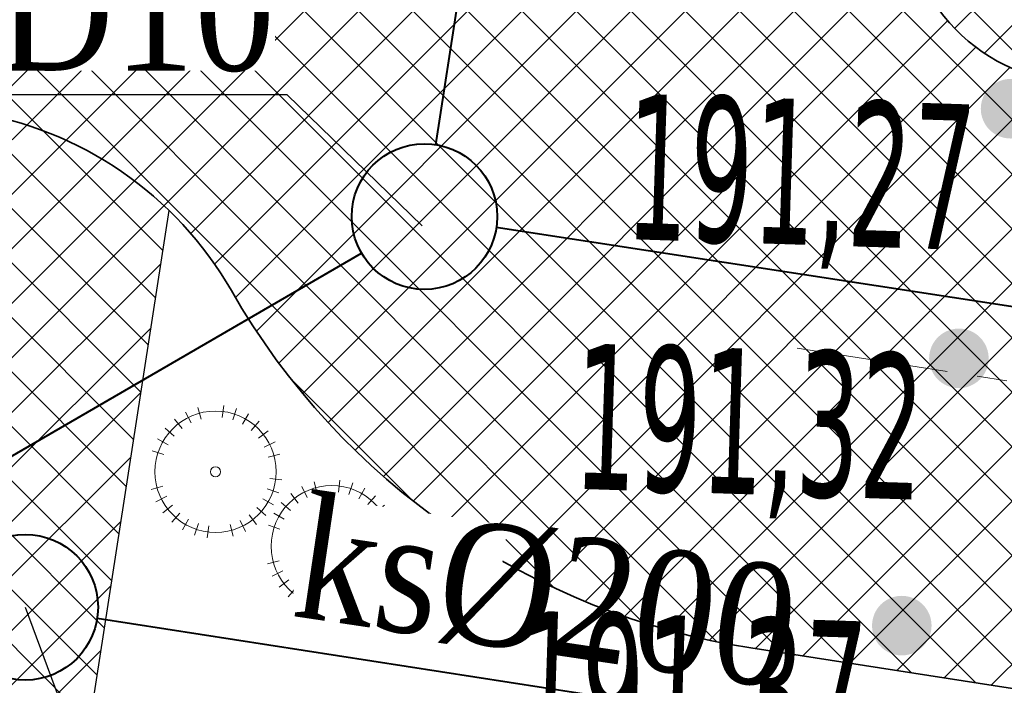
# Model space of a CAD drawing. Header units: metres. Extents: x 5484066 to 5586315, y 5680530 to 5718493.
# Tile 10 of 110: x 5516053.75 to 5516061.87, y 5683318.13 to 5683323.62. Entities that reach past the tile are written whole.
import ezdxf
from ezdxf import colors
from ezdxf.entities.mleader import LeaderData, LeaderLine
from ezdxf.math import Vec2, Vec3

# ---------------------------------------------------------------- set-up
doc = ezdxf.new("R2010")
doc.units = ezdxf.units.M
doc.linetypes.add('01-SIM Weglinie-PZT-PTW_06-10-2025$0$CENTER', pattern=[2, 1.25, -0.25, 0.25, -0.25])
for name, color, linetype in [('!rzedne_projektowane_NOWE', 202, 'Continuous'), ('01-SIM Weglinie-PZT-PTW_06-10-2025$0$A-Chodniki', 251, 'Continuous'), ('01-SIM Weglinie-PZT-PTW_06-10-2025$0$A-Nasadzenia', 7, 'Continuous'), ('01-SIM Weglinie-PZT-PTW_06-10-2025$0$A-Nawierzchnie', 41, 'Continuous'), ('_xref', 7, 'Continuous')]:
    doc.layers.add(name, color=color, linetype=linetype)
for name, color, linetype, lineweight in [('01-SIM Weglinie-PZT-PTW_06-10-2025$0$A-Drogi', 251, 'Continuous', 35), ('RR_kd', 106, 'Continuous', 40), ('RR_ks', 34, 'Continuous', 40), ('RR_opis', 7, 'Continuous', 0)]:
    doc.layers.add(name, color=color, linetype=linetype, lineweight=lineweight)
doc.styles.add('Garamond', font='GARA.TTF', dxfattribs={"height": 1})
doc.styles.add('verdena2', font='verdana.ttf', dxfattribs={"width": 0.5, "height": 0.75})
pattern_1 = [(45, (0, 0), (-0.2245064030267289, 0.2245064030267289), []), (135, (0, 0), (-0.2245064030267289, -0.2245064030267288), [])]

# ---------------------------------------------------------------- blocks, each defined once
blk = doc.blocks.new('_None')
blk = doc.blocks.new('A$C68D0EB30')
at = {"layer": '!rzedne_projektowane_NOWE'}
for points in [[(-37.76454039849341, 2.150332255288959, 1.000000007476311), (-38.25576367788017, 2.146291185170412, 1.000000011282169)], [(-38.19078719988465, 0.09287173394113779, 1.000000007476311), (-38.68201047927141, 0.0888306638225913, 1.000000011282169)], [(-38.66178991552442, -2.109758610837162, 1.000000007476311), (-39.15301319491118, -2.113799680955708, 1.000000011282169)]]:
    blk.add_hatch(color=256, dxfattribs=at).paths.add_polyline_path(points)
at = {"layer": '!rzedne_projektowane_NOWE', "char_height": 1.2, "width": 25.41749475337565, "attachment_point": 1, "rotation": 358.16431947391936, "style": 'verdena2'}
for s, insert in [('191,27', (-41.16025400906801, 2.273986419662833, -10.29999999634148)), ('191,32', (-41.58650081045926, 0.2165258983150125, -10.29999999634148)), ('191,37', (-42.05750352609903, -1.986104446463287, -10.29999999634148))]:
    blk.add_mtext(s, dxfattribs=dict(at, insert=insert))
blk = doc.blocks.new('01-SIM Weglinie-PZT-PTW_06-10-2025')
at = {"layer": '01-SIM Weglinie-PZT-PTW_06-10-2025$0$A-Nawierzchnie', "linetype": 'ByBlock', "transparency": 33554508}
h = blk.add_hatch(dxfattribs=at)
h.set_pattern_fill('ANSI37', color=9, scale=0.1, style=0)
h.set_pattern_definition([(45, (615.2743167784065, 129.3192508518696), (-0.2245064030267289, 0.2245064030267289), []), (135, (615.2743167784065, 129.3192508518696), (-0.2245064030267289, -0.2245064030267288), [])])
h.paths.add_polyline_path([(5516099.6639383, 5683319.509563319), (5516093.18050492, 5683320.492467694, 0.02400827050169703), (5516090.889116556, 5683320.728043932), (5516071.666547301, 5683321.775596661, -0.02484724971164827), (5516069.295594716, 5683322.023371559), (5516062.302756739, 5683323.108692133, -0.3638266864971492), (5516061.032989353, 5683324.559218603), (5516063.231110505, 5683324.230619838), (5516064.490548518, 5683332.646905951), (5516062.29494606, 5683332.975128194), (5516065.4430103, 5683353.379441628, 0.414213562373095), (5516062.9339508, 5683356.800643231), (5516050.08979864, 5683358.776220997, 0.4141947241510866), (5516046.668626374, 5683356.267352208), (5516042.257273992, 5683327.598946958, 0.4142317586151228), (5516044.766305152, 5683324.177561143), (5516053.343595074, 5683322.858275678, -0.02007901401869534), (5516053.579985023, 5683322.812134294), (5516052.668604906, 5683316.935679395), (5516054.150876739, 5683316.705803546), (5516053.920999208, 5683315.223525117), (5516046.954293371, 5683316.304038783), (5516046.53358273, 5683313.591470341), (5516044.962368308, 5683313.835160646), (5516043.961552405, 5683307.382313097), (5516045.532766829, 5683307.138622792), (5516044.092847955, 5683297.854620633), (5516044.241075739, 5683297.831630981), (5516044.011179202, 5683296.349353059), (5516069.871986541, 5683292.33842502), (5516070.101883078, 5683293.820702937), (5516070.250110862, 5683293.797713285), (5516071.690029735, 5683303.081715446), (5516073.26124416, 5683302.838025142), (5516074.262060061, 5683309.290872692), (5516072.690845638, 5683309.534562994), (5516073.111556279, 5683312.247131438), (5516066.144886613, 5683313.327639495), (5516066.374772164, 5683314.809910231), (5516068.140582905, 5683314.536067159), (5516068.712784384, 5683314.452779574), (5516069.444190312, 5683314.361830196), (5516070.42180041, 5683314.267207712), (5516071.256411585, 5683314.210627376), (5516075.58645081, 5683313.974792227), (5516074.85022779, 5683300.465115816), (5516082.256583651, 5683299.380121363), (5516080.796957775, 5683289.416467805), (5516090.875183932, 5683287.94005766), (5516092.610210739, 5683299.78364581), (5516076.426464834, 5683302.154484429), (5516076.852947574, 5683309.980433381), (5516087.948828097, 5683309.370979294), (5516088.305421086, 5683315.861425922), (5516090.617040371, 5683315.735451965, -0.02400827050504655), (5516092.431056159, 5683315.548954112), (5516098.599416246, 5683314.613815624), (5516098.31852322, 5683313.306826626), (5516091.99430035, 5683314.28274265), (5516090.39067605, 5683303.90295513), (5516099.094000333, 5683302.561238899), (5516096.496908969, 5683285.74680292), (5516069.794551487, 5683289.86845434), (5516048.342630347, 5683290.09877717), (5516034.965910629, 5683291.963955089), (5516037.042734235, 5683305.715577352), (5516039.999341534, 5683324.308768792), (5516043.122031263, 5683343.075807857), (5516045.796543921, 5683360.442185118), (5516068.332659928, 5683356.975872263), (5516067.979837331, 5683322.47700484), (5516099.929928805, 5683320.735853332)])
h = blk.add_hatch(dxfattribs=at)
h.set_pattern_fill('ANSI37', color=254, scale=0.1, style=0)
h.set_pattern_definition(pattern_1)
h.paths.add_polyline_path([(5516068.531271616, 5683317.08214428), (5516059.777261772, 5683318.440806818, -0.2278659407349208), (5516055.492519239, 5683321.385115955, 0.2282237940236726), (5516053.346113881, 5683322.857893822), (5516044.768823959, 5683324.177179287, -0.4142317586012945), (5516042.259792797, 5683327.598565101), (5516046.67114518, 5683356.266970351, -0.4141947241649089), (5516050.092317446, 5683358.775839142), (5516062.936469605, 5683356.800261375, -0.4142135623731), (5516065.445529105, 5683353.379059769), (5516061.052606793, 5683324.81862364, 0.4138459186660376), (5516062.305275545, 5683323.108310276), (5516069.29811352, 5683322.022989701, 0.02484724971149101), (5516071.669066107, 5683321.775214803), (5516090.891635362, 5683320.727662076, -0.02400827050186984), (5516093.18302372, 5683320.492085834), (5516099.663938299, 5683319.509563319), (5516098.60193505, 5683314.613433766), (5516092.433574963, 5683315.548572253, 0.02400827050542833), (5516090.619559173, 5683315.735070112), (5516071.396589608, 5683316.78264465, -0.02481899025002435), (5516068.534925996, 5683317.081537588)])
h.paths.add_polyline_path([(5516047.432022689, 5683328.326347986), (5516056.322993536, 5683326.958814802, 0.4142135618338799), (5516056.893193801, 5683327.376991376), (5516060.693785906, 5683352.086412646, 0.414213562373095), (5516060.275609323, 5683352.656612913), (5516051.384638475, 5683354.0241461, 0.414213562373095), (5516050.814438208, 5683353.605969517), (5516047.013846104, 5683328.896548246, 0.414213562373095)], flags=16)
h = blk.add_hatch(dxfattribs=at)
h.set_pattern_fill('ANSI37', color=254, scale=0.1, style=0)
h.set_pattern_definition(pattern_1)
h.paths.add_polyline_path([(5516054.150876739, 5683316.705803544), (5516052.668606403, 5683316.935689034), (5516053.580017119, 5683322.812341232, -0.1353740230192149), (5516054.979079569, 5683322.045883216), (5516054.150884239, 5683316.705792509)])
h.paths.add_polyline_path([(5516075.58643011, 5683313.974658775), (5516074.85022779, 5683300.465115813), (5516082.256583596, 5683299.380121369), (5516082.531984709, 5683301.260056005), (5516076.426464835, 5683302.154484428), (5516076.852947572, 5683309.98043338), (5516087.948828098, 5683309.370979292), (5516088.035863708, 5683310.868452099), (5516076.93431231, 5683311.47347454), (5516077.165830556, 5683315.390813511), (5516071.338034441, 5683315.708404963, -0.02490027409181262), (5516068.360565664, 5683316.019882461), (5516062.320855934, 5683316.956554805), (5516062.090966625, 5683315.474323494), (5516068.130859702, 5683314.537575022, 0.02482606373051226), (5516071.256411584, 5683314.210627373), (5516075.586450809, 5683313.974792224)])
at = {"layer": '01-SIM Weglinie-PZT-PTW_06-10-2025$0$A-Chodniki'}
blk.add_line((5516054.150884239, 5683316.705792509), (5516054.979079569, 5683322.045883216), dxfattribs=at)
at = {"layer": '01-SIM Weglinie-PZT-PTW_06-10-2025$0$A-Drogi', "color": 141, "linetype": '01-SIM Weglinie-PZT-PTW_06-10-2025$0$CENTER', "lineweight": 15}
blk.add_line((5516060.160682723, 5683320.911229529), (5516068.914692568, 5683319.55256699), dxfattribs=at)
at = {"layer": '01-SIM Weglinie-PZT-PTW_06-10-2025$0$A-Drogi', "linetype": 'ByBlock'}
blk.add_line((5516059.777261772, 5683318.440806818), (5516068.531271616, 5683317.082144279), dxfattribs=at)
for centre, radius, start, end in [((5516062.53517207, 5683324.590588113), 1.500000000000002, 171.2557797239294, 261.1838519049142), ((5516052.890042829, 5683319.892763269), 3.000000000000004, 29.8314953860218, 81.25577972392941), ((5516060.697472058, 5683324.369821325), 5.999999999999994, 209.8314953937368, 261.1778200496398)]:
    blk.add_arc(centre, radius, start, end, dxfattribs=at)
at = {"layer": '01-SIM Weglinie-PZT-PTW_06-10-2025$0$A-Nasadzenia', "color": 72, "linetype": 'Continuous', "lineweight": 13}
for p, q in [((5516055.417865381, 5683320.338871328), (5516055.430230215, 5683320.438103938)), ((5516055.160399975, 5683320.294527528), (5516055.11555027, 5683320.383905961)), ((5516055.242743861, 5683320.326173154), (5516055.216192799, 5683320.422583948)), ((5516055.503913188, 5683320.319435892), (5516055.535399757, 5683320.414349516)), ((5516055.584515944, 5683320.283586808), (5516055.633914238, 5683320.370533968)), ((5516055.085812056, 5683320.247425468), (5516055.024387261, 5683320.326336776)), ((5516055.656576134, 5683320.232701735), (5516055.721987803, 5683320.308341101)), ((5516055.021846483, 5683320.186677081), (5516054.946207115, 5683320.252088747)), ((5516055.717324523, 5683320.168736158), (5516055.796235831, 5683320.230160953)), ((5516054.970961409, 5683320.11461689), (5516054.884014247, 5683320.16401518)), ((5516055.764426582, 5683320.094148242), (5516055.853805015, 5683320.138997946)), ((5516054.935112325, 5683320.034014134), (5516054.840198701, 5683320.065500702)), ((5516055.796072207, 5683320.011804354), (5516055.892483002, 5683320.038355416)), ((5516055.808770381, 5683319.836682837), (5516055.908002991, 5683319.824318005)), ((5516056.201241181, 5683319.712260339), (5516056.174690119, 5683319.808671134)), ((5516056.376362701, 5683319.724958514), (5516056.388727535, 5683319.824191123)), ((5516056.462410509, 5683319.705523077), (5516056.493897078, 5683319.800436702)), ((5516054.928375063, 5683319.772844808), (5516054.831964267, 5683319.746293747)), ((5516055.789334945, 5683319.750635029), (5516055.88424857, 5683319.719148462)), ((5516056.044309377, 5683319.633512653), (5516055.982884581, 5683319.712423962)), ((5516056.118897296, 5683319.680614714), (5516056.074047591, 5683319.769993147)), ((5516056.543013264, 5683319.669673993), (5516056.592411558, 5683319.756621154)), ((5516054.960020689, 5683319.690500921), (5516054.870642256, 5683319.645651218)), ((5516055.753485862, 5683319.670032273), (5516055.840433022, 5683319.620633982)), ((5516055.980343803, 5683319.572764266), (5516055.904704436, 5683319.638175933)), ((5516056.615073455, 5683319.61878892), (5516056.680485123, 5683319.694428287)), ((5516055.007122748, 5683319.615913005), (5516054.928211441, 5683319.554488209)), ((5516055.067871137, 5683319.551947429), (5516055.00245947, 5683319.476308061)), ((5516055.638635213, 5683319.537223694), (5516055.70006001, 5683319.458312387)), ((5516055.702600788, 5683319.597972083), (5516055.778240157, 5683319.532560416)), ((5516055.929458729, 5683319.500704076), (5516055.842511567, 5683319.550102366)), ((5516056.675821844, 5683319.554823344), (5516056.754733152, 5683319.616248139)), ((5516055.139931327, 5683319.501062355), (5516055.090533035, 5683319.414115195)), ((5516055.220534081, 5683319.465213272), (5516055.189047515, 5683319.370299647)), ((5516055.481703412, 5683319.45847601), (5516055.508254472, 5683319.362065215)), ((5516055.564047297, 5683319.490121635), (5516055.608897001, 5683319.400743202)), ((5516056.722923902, 5683319.480235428), (5516056.812302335, 5683319.525085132)), ((5516055.30658189, 5683319.445777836), (5516055.294217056, 5683319.346545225)), ((5516055.893609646, 5683319.420101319), (5516055.798696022, 5683319.451587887)), ((5516056.754569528, 5683319.39789154), (5516056.850980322, 5683319.424442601)), ((5516056.767267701, 5683319.222770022), (5516056.866500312, 5683319.21040519)), ((5516055.886872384, 5683319.158931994), (5516055.790461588, 5683319.132380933)), ((5516056.747832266, 5683319.136722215), (5516056.84274589, 5683319.105235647)), ((5516055.91851801, 5683319.076588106), (5516055.829139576, 5683319.031738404)), ((5516056.711983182, 5683319.056119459), (5516056.798930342, 5683319.006721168)), ((5516055.965620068, 5683319.00200019), (5516055.886708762, 5683318.940575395)), ((5516056.661098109, 5683318.984059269), (5516056.736737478, 5683318.918647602)), ((5516056.026368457, 5683318.938034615), (5516055.96095679, 5683318.862395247)), ((5516056.098428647, 5683318.887149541), (5516056.049030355, 5683318.800202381)), ((5516056.597132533, 5683318.92331088), (5516056.65855733, 5683318.844399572)), ((5516056.179031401, 5683318.851300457), (5516056.147544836, 5683318.756386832)), ((5516056.265079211, 5683318.831865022), (5516056.252714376, 5683318.732632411)), ((5516056.440200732, 5683318.844563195), (5516056.466751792, 5683318.7481524)), ((5516056.522544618, 5683318.87620882), (5516056.567394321, 5683318.786830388))]:
    blk.add_line(p, q, dxfattribs=at)
for centre, radius in [((5516055.362223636, 5683319.892324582), 0.4999999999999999), ((5516055.362223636, 5683319.892324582), 0.04153790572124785), ((5516056.320720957, 5683319.278411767), 0.4999999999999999), ((5516056.320720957, 5683319.278411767), 0.04153790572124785)]:
    blk.add_circle(centre, radius, dxfattribs=at)

msp = doc.modelspace()

# ---------------------------------------------------------------- linework, layer by layer
at = {"layer": 'RR_kd'}
msp.add_line((5516059.886804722, 5683340.200176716), (5516057.176333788, 5683322.587973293), dxfattribs=at)
msp.add_circle((5516057.085069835, 5683321.994954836), 0.6, dxfattribs=at)
at = {"layer": 'RR_ks', "ltscale": 2}
msp.add_line((5516069.009745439, 5683316.415324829), (5516054.38571887, 5683318.683464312), dxfattribs=at)
at = {"layer": 'RR_ks', "linetype": 'ByBlock'}
msp.add_circle((5516053.792807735, 5683318.77542292), 0.6, dxfattribs=at)

# ---------------------------------------------------------------- block references
at = {"layer": '_xref'}
for name, p in [('01-SIM Weglinie-PZT-PTW_06-10-2025', (0, 0)), ('A$C68D0EB30', (5516099.929928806, 5683320.735853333))]:
    msp.add_blockref(name, p, dxfattribs=at)

# ---------------------------------------------------------------- next in the draw order: texts
at = {"layer": 'RR_opis', "insert": (5516056.123140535, 5683319.695273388), "char_height": 0.9999999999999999, "width": 1.668077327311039, "attachment_point": 1, "rotation": 351.55309085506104, "style": 'Garamond', "bg_fill": 3, "box_fill_scale": 1, "bg_fill_color": 256, "bg_fill_true_color": 13158600, "bg_fill_transparency": 0}
msp.add_mtext('ks%%C200', dxfattribs=at)

# ---------------------------------------------------------------- next in the draw order: leaders
at = {"layer": 'RR_opis'}
ml = msp.add_multileader_mtext('Standard', dxfattribs=at)
ml.set_content('D10', color=256, style='Garamond')
ml.set_leader_properties()
ml.set_arrow_properties(name='NONE')
ml.build(insert=Vec2(0, 0))
ml.multileader.update_dxf_attribs({"text_left_attachment_type": 6, "text_right_attachment_type": 6, "dogleg_length": 0})
ctx = ml.context
ctx.base_point, ctx.char_height, ctx.landing_gap_size, ctx.plane_origin = Vec3(5516053.945875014, 5683322.998801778), 1, 0.1, Vec3(-1103278.651022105, 54721.16471228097)
ctx.left_attachment, ctx.right_attachment, ctx.text_align_type = 6, 6, 2
notes = []
notes.append((ctx, [(0, (1, 1, 0), (5516055.952681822, 5683322.998801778), (-1, 0), 0, [(0, [(5516057.066568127, 5683321.91777344)], 0, [])])]))
ctx.mtext.insert, ctx.mtext.alignment = Vec3(5516055.852681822, 5683324.198801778), 3
ctx.mtext.has_bg_fill, ctx.mtext.bg_color, ctx.mtext.bg_scale_factor, ctx.mtext.bg_transparency, ctx.mtext.use_window_bg_color = 1, -1027028792, 1, 0, 1
for ctx, leaders in notes:
    for number, flags, end, landing, length, lines in leaders:
        leader = LeaderData()
        leader.index, (leader.has_last_leader_line, leader.has_dogleg_vector, leader.attachment_direction) = number, flags
        leader.last_leader_point, leader.dogleg_vector, leader.dogleg_length = Vec3(end), Vec3(landing), length
        for number, points, colour, breaks in lines:
            line = LeaderLine()
            line.index, line.vertices, line.color, line.breaks = number, Vec3.list(points), colors.encode_raw_color(colour), breaks
            leader.lines.append(line)
        ctx.leaders.append(leader)

# ---------------------------------------------------------------- next in the draw order: leaders
ml = msp.add_multileader_mtext('Standard', dxfattribs=at)
ml.set_content('191.37\\P190.45 189.85', color=256, style='Garamond')
ml.set_leader_properties()
ml.set_arrow_properties(name='NONE')
ml.build(insert=Vec2(0, 0))
ml.multileader.update_dxf_attribs({"text_left_attachment_type": 6, "text_right_attachment_type": 6, "dogleg_length": 0.1})
ctx = ml.context
ctx.base_point, ctx.char_height, ctx.landing_gap_size, ctx.plane_origin = Vec3(5516056.659217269, 5683311.027271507), 0.8, 0.1, Vec3(-1103281.88861409, 54717.94608331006)
ctx.left_attachment, ctx.right_attachment = 6, 6
notes = []
notes.append((ctx, [(0, (1, 1, 0), (5516056.659217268, 5683311.027271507), (1, 0), 0.1, [(0, [(5516053.792807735, 5683318.77542292)], 0, [])])]))
ctx.mtext.insert, ctx.mtext.width, ctx.mtext.line_spacing_style = Vec3(5516056.859217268, 5683311.987271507), 3.338219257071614, 2
ctx.mtext.has_bg_fill, ctx.mtext.bg_color, ctx.mtext.bg_scale_factor, ctx.mtext.bg_transparency, ctx.mtext.use_window_bg_color = 1, -1027028792, 1, 0, 1
for ctx, leaders in notes:
    for number, flags, end, landing, length, lines in leaders:
        leader = LeaderData()
        leader.index, (leader.has_last_leader_line, leader.has_dogleg_vector, leader.attachment_direction) = number, flags
        leader.last_leader_point, leader.dogleg_vector, leader.dogleg_length = Vec3(end), Vec3(landing), length
        for number, points, colour, breaks in lines:
            line = LeaderLine()
            line.index, line.vertices, line.color, line.breaks = number, Vec3.list(points), colors.encode_raw_color(colour), breaks
            leader.lines.append(line)
        ctx.leaders.append(leader)

# ---------------------------------------------------------------- next in the draw order: linework, layer by layer
at = {"layer": 'RR_kd'}
for p, q in [((5516080.565697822, 5683318.397354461), (5516057.678148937, 5683321.904085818)), ((5516047.202412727, 5683316.265556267), (5516056.565993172, 5683321.694023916))]:
    msp.add_line(p, q, dxfattribs=at)

doc.saveas('drawing.dxf')
